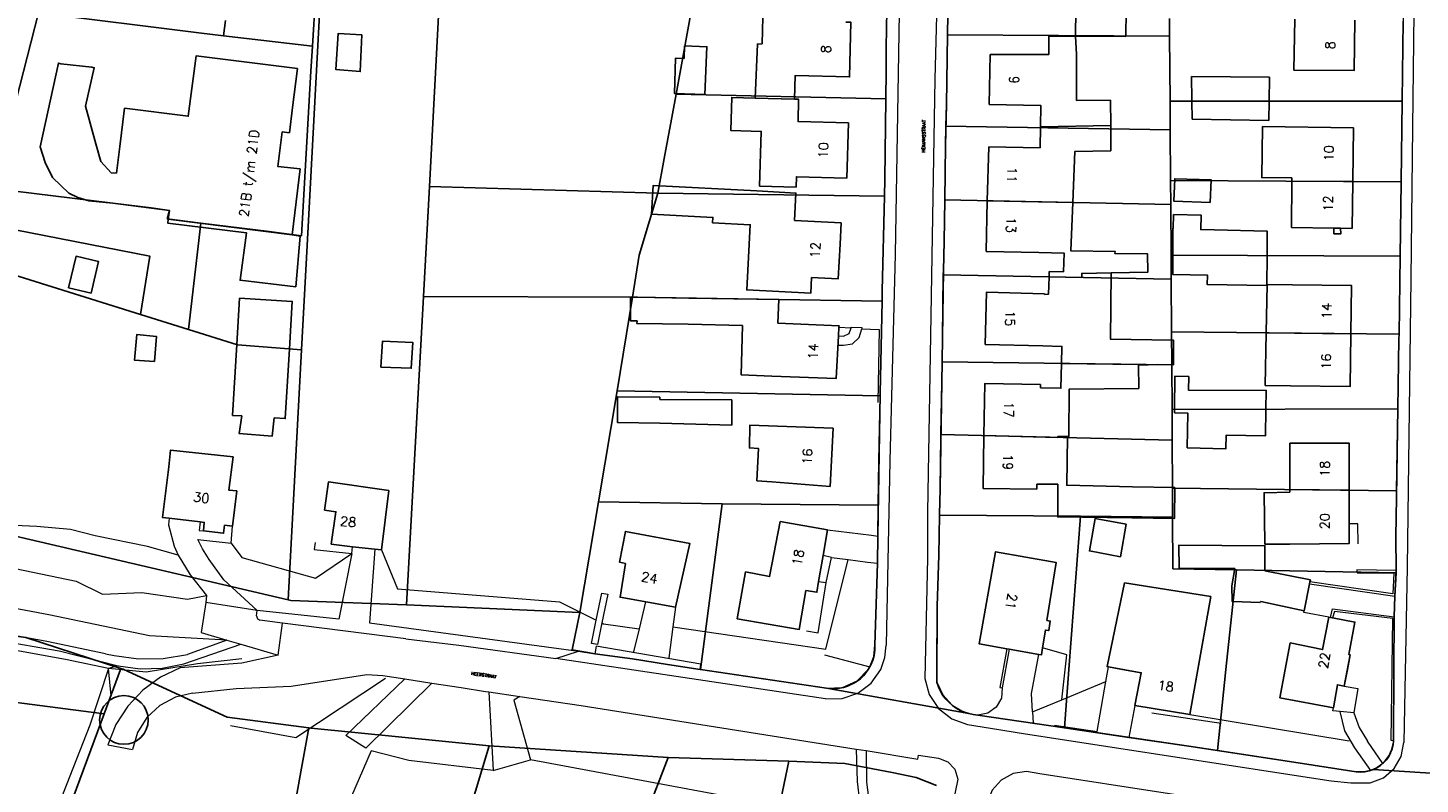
# Model space of a CAD drawing. Header units: metres. Extents: x 190798 to 192239, y 307689 to 310000.
# Tile 93 of 107: x 191787 to 191965, y 309485 to 309582. Entities that reach past the tile are written whole.
import ezdxf
from ezdxf.lldxf.tags import DXFTag

# ---------------------------------------------------------------- set-up
doc = ezdxf.new("R2010")
doc.units = ezdxf.units.M
for name, color, linetype in [('PH-BEST-BEBOUWING', 1, 'Continuous'), ('PH-BEST-HUISNUMMERS', 7, 'Continuous'), ('PH-BEST-KADASTRALE-GRENS', 150, 'KG-KADASTRAAL-SO')]:
    doc.layers.add(name, color=color, linetype=linetype)
doc.layers.add('PH-BEST-KANTVERHARDING', color=253, linetype='Continuous', lineweight=9)
doc.layers.add('PH-BEST-STAATNAAM', color=2, linetype='Continuous', lineweight=9)
doc.layers.add('PH-VIEWPORT', color=2, linetype='Continuous', plot=False)
doc.styles.add('ROMANS', font='romans.shx')
doc.styles.get("Standard").update_dxf_attribs({"font": 'arial.ttf'})
tags = doc.linetypes.add('KG-KADASTRAAL-SO', pattern='A,5.5,-2,["K",Standard,S=1.8,R=0,X=0,Y=-0.9],-2,5.5,-2,[5,NLCS.SHX,S=0.75,R=0,X=0,Y=0],-2', length=19).pattern_tags.tags
tags[6] = DXFTag(74, 10)

msp = doc.modelspace()

# ---------------------------------------------------------------- linework, layer by layer
at = {"layer": 'PH-BEST-BEBOUWING'}
for p, q in [((191920.92, 309584.01), (191920.86, 309580.69)), ((191927.32, 309583.95), (191927.28, 309580.63)), ((191880.94, 309579.69), (191881.02, 309583.09)), ((191948.69, 309576.35), (191948.8, 309582.83)), ((191920.86, 309580.69), (191920.98, 309578.34)), ((191927.28, 309580.63), (191920.86, 309580.69)), ((191916.93, 309578.33), (191917.45, 309578.33)), ((191935.63, 309575.55), (191935.7, 309572.56)), ((191945.59, 309575.47), (191935.63, 309575.55)), ((191945.59, 309575.47), (191945.55, 309572.41)), ((191885.05, 309572.66), (191880.06, 309572.78)), ((191821.09, 309571.59), (191820.69, 309568.36)), ((191925.35, 309569.29), (191925.34, 309572.5)), ((191935.7, 309572.56), (191935.7, 309572.4)), ((191935.7, 309572.4), (191935.75, 309570.12)), ((191945.55, 309572.41), (191945.52, 309569.92)), ((191891.94, 309569.62), (191891.73, 309562.58)), ((191916.41, 309569.14), (191925.35, 309569.29)), ((191925.35, 309568.86), (191925.35, 309569.29)), ((191935.75, 309570.12), (191945.52, 309569.92)), ((191956.19, 309562.15), (191956.29, 309568.98)), ((191798.65, 309563.21), (191799.07, 309566.61)), ((191909.61, 309559.71), (191909.8, 309566.58)), ((191948.41, 309562.2), (191948.39, 309556.28)), ((191948.41, 309562.61), (191948.41, 309562.2)), ((191948.41, 309562.2), (191956.19, 309562.15)), ((191803.06, 309558.79), (191798.18, 309559.4)), ((191805.39, 309558.48), (191803.06, 309558.79)), ((191909.61, 309559.71), (191920.51, 309559.49)), ((191805.39, 309558.48), (191805.25, 309557.38)), ((191821.04, 309555.36), (191805.25, 309557.38)), ((191948.39, 309556.28), (191953.77, 309556.21)), ((191953.77, 309556.21), (191954.65, 309556.2)), ((191917.5, 309550.01), (191921.66, 309549.93)), ((191916.93, 309547.87), (191916.92, 309547.78)), ((191865.05, 309547.44), (191871.6, 309547.31)), ((191945.16, 309542.87), (191945.05, 309536.17)), ((191945.16, 309542.87), (191955.94, 309542.76)), ((191931.37, 309538.83), (191928.9, 309538.77)), ((191928.9, 309538.77), (191928.94, 309535.8)), ((191916.41, 309536.31), (191916.39, 309535.89)), ((191945.05, 309536.17), (191948.26, 309536.13)), ((191867.87, 309534.4), (191877.08, 309534.36)), ((191877.08, 309534.36), (191877.08, 309531.14)), ((191867.91, 309531.36), (191877.08, 309531.14)), ((191909.2, 309529.79), (191918.59, 309529.56)), ((191948.17, 309528.82), (191948.18, 309522.93)), ((191882.16, 309523.9), (191880.27, 309524.04)), ((191889.58, 309523.29), (191882.16, 309523.9)), ((191915.95, 309523.62), (191915.93, 309522.95)), ((191915.95, 309523.62), (191918.61, 309523.59)), ((191833.35, 309522.81), (191832.4, 309515.22)), ((191948.18, 309522.93), (191948.18, 309522.58)), ((191948.18, 309522.93), (191955.74, 309522.84)), ((191955.74, 309522.84), (191955.73, 309518.56)), ((191883.24, 309518.83), (191889.26, 309517.8)), ((191944.98, 309515.95), (191948.18, 309515.97)), ((191945, 309512.58), (191944.99, 309514.73)), ((191940.8, 309510.66), (191941.16, 309512.84)), ((191927.09, 309511.02), (191938.12, 309509.3)), ((191950.02, 309507.46), (191950.69, 309510.92)), ((191950.69, 309510.92), (191950.74, 309511.17)), ((191938.12, 309509.3), (191935.43, 309494.25)), ((191912.42, 309502.58), (191916.2, 309501.9))]:
    msp.add_line(p, q, dxfattribs=at)
for points in [[(191891.61, 309582.47), (191892.25, 309582.45), (191892.07, 309575.49), (191885.13, 309575.66), (191885.05, 309572.66)], [(191956.46, 309582.7), (191956.38, 309576.3), (191948.69, 309576.35)], [(191829.91, 309580.84), (191829.72, 309576.17), (191826.61, 309576.42), (191826.88, 309581), (191829.91, 309580.84)], [(191917.45, 309578.33), (191917.48, 309580.69), (191920.86, 309580.69)], [(191799.07, 309566.61), (191799.67, 309571.48), (191807.8, 309570.47), (191808.79, 309578.15), (191821.71, 309576.55), (191821.09, 309571.59)], [(191871.05, 309579.43), (191873.88, 309579.32), (191873.61, 309573.25), (191869.76, 309573.36), (191869.87, 309577.86), (191870.98, 309577.84), (191871.05, 309579.43)], [(191880.06, 309572.78), (191880.32, 309579.66), (191880.94, 309579.69)], [(191909.88, 309571.96), (191909.99, 309578.32), (191916.93, 309578.33)], [(191920.98, 309578.34), (191920.99, 309572.49), (191925.34, 309572.5)], [(191788.93, 309566.59), (191791.24, 309577.24), (191791.54, 309577.16), (191795.51, 309576.73), (191795.82, 309576.65), (191794.7, 309571.77), (191796.03, 309566.97)], [(191891.73, 309562.58), (191885.29, 309562.77), (191885.25, 309561.44), (191880.61, 309561.57), (191880.81, 309568.53), (191876.94, 309568.64), (191877.06, 309572.87), (191880.06, 309572.78)], [(191891.94, 309569.62), (191885.5, 309569.8), (191885.58, 309572.64), (191885.05, 309572.66)], [(191916.41, 309569.14), (191916.46, 309571.83), (191909.88, 309571.96)], [(191909.8, 309566.58), (191916.35, 309566.45), (191916.41, 309569.14)], [(191956.29, 309568.98), (191944.7, 309569.15), (191944.6, 309562.66), (191948.41, 309562.61)], [(191821.04, 309555.36), (191822.04, 309563.76), (191819.2, 309564.09), (191819.77, 309568.48), (191820.69, 309568.36)], [(191920.51, 309559.49), (191920.77, 309565.96), (191925.36, 309566.07), (191925.35, 309568.86)], [(191788.93, 309566.59), (191789.56, 309564.56), (191790.48, 309562.65)], [(191796.03, 309566.97), (191796.66, 309564.69), (191797.98, 309563.26), (191798.65, 309563.21)], [(191790.48, 309562.65), (191792.58, 309560.66), (191793.7, 309560.1), (191795.11, 309559.7), (191798.18, 309559.4)], [(191938.03, 309559.47), (191933.41, 309559.64), (191933.5, 309562.52), (191938.17, 309562.37), (191938.03, 309559.47)], [(191954.65, 309556.2), (191956.1, 309556.18), (191956.19, 309562.15)], [(191879.23, 309553.34), (191879.41, 309556.66), (191874.61, 309556.91), (191874.65, 309557.58), (191866.84, 309557.99), (191867.03, 309561.64), (191880.24, 309560.95)], [(191885.05, 309557.19), (191885.23, 309560.69), (191880.24, 309560.95)], [(191916.2, 309553.11), (191909.48, 309553.25), (191909.61, 309559.71)], [(191920.51, 309559.49), (191920.26, 309553.33), (191925.93, 309553.23), (191925.89, 309552.98), (191930.02, 309552.96), (191930.07, 309550.59), (191925.41, 309550.52)], [(191805.25, 309557.38), (191805.18, 309556.87), (191815.22, 309555.6), (191814.4, 309549.59), (191821.49, 309548.75), (191822.06, 309555.2), (191821.04, 309555.36)], [(191887.23, 309549.94), (191890.6, 309549.76), (191890.85, 309554.16), (191890.99, 309556.88), (191885.05, 309557.19)], [(191933.27, 309552.78), (191933.26, 309556.19), (191933.32, 309556.18), (191933.36, 309557.95), (191936.88, 309557.86), (191936.82, 309556.04), (191945.3, 309555.83), (191945.27, 309552.72)], [(191953.77, 309556.21), (191953.79, 309555.51), (191954.69, 309555.5), (191954.65, 309556.2)], [(191887.23, 309549.94), (191887.12, 309547.92), (191878.97, 309548.35), (191879.23, 309553.34)], [(191795.42, 309547.93), (191796.37, 309551.95), (191793.49, 309552.63), (191792.54, 309548.62), (191795.42, 309547.93)], [(191916.2, 309553.11), (191919.4, 309553.05), (191919.35, 309550.64)], [(191945.27, 309552.72), (191945.25, 309548.93), (191937.65, 309549.02), (191937.69, 309550.22), (191933.27, 309550.3), (191933.27, 309552.78)], [(191917.5, 309550.01), (191917.42, 309547.79), (191916.92, 309547.78)], [(191919.35, 309550.64), (191917.52, 309550.68), (191917.5, 309550.01)], [(191925.41, 309550.52), (191921.65, 309550.46), (191921.66, 309549.93)], [(191925.41, 309550.52), (191925.31, 309542.08), (191930.58, 309541.97)], [(191916.69, 309541.23), (191909.35, 309541.41), (191909.51, 309548.05), (191916.93, 309547.87)], [(191948.51, 309549.01), (191945.27, 309549.04), (191945.16, 309542.87)], [(191948.51, 309549.01), (191956.02, 309548.93), (191955.94, 309542.76)], [(191813.99, 309541.4), (191814.34, 309547.28), (191821.05, 309546.88), (191820.69, 309540.84)], [(191865.05, 309547.44), (191864.17, 309547.43), (191864.14, 309544.41), (191864.98, 309544.41)], [(191871.6, 309547.31), (191883.06, 309547.13), (191882.93, 309544.11)], [(191871.48, 309543.97), (191864.97, 309544.05), (191864.98, 309544.41)], [(191803.47, 309539.23), (191803.74, 309542.43), (191801.23, 309542.66), (191800.94, 309539.42), (191803.47, 309539.23)], [(191882.16, 309537.36), (191878.26, 309537.51), (191878.42, 309543.8), (191871.48, 309543.97)], [(191890.72, 309543.6), (191890.73, 309543.78), (191882.93, 309544.11)], [(191955.94, 309542.76), (191955.86, 309536.03), (191948.26, 309536.13)], [(191814.61, 309532.29), (191813.45, 309532.36), (191813.99, 309541.4)], [(191820.69, 309540.84), (191820.16, 309531.95), (191818.72, 309532.04)], [(191832.34, 309538.52), (191836.21, 309538.36), (191836.42, 309541.64), (191832.53, 309541.81), (191832.34, 309538.52)], [(191882.16, 309537.36), (191890.35, 309537.05), (191890.66, 309542.49)], [(191916.69, 309541.23), (191919.13, 309541.16), (191919.08, 309538.99)], [(191930.58, 309541.97), (191933.35, 309541.95), (191933.35, 309538.79), (191931.37, 309538.83)], [(191919.08, 309538.99), (191919, 309535.83), (191916.39, 309535.89)], [(191919.08, 309538.99), (191928.9, 309538.84), (191928.9, 309538.77)], [(191933.48, 309533.14), (191933.5, 309537.35), (191935.3, 309537.3), (191935.26, 309535.59), (191945.16, 309535.55), (191945.13, 309533.14)], [(191909.2, 309529.79), (191909.3, 309536.41), (191916.41, 309536.31)], [(191919.83, 309529.69), (191920.03, 309529.69), (191920.06, 309535.72), (191928.94, 309535.8)], [(191867.87, 309534.4), (191867.87, 309534.7), (191862.48, 309534.73), (191862.5, 309531.45), (191867.91, 309531.36)], [(191814.61, 309532.29), (191814.29, 309530.05), (191818.48, 309529.71), (191818.72, 309532.04)], [(191945.13, 309533.14), (191945.08, 309529.77), (191940.08, 309529.85), (191940.02, 309528.12), (191935.1, 309528.24), (191935.16, 309532.66), (191933.48, 309532.7), (191933.48, 309533.14)], [(191890, 309530.74), (191879.38, 309531.14), (191879.3, 309528.22), (191880.45, 309528.16), (191880.27, 309524.04)], [(191915.93, 309522.95), (191909.1, 309523.05), (191909.2, 309529.79)], [(191918.59, 309529.56), (191918.59, 309529.67), (191919.83, 309529.69)], [(191919.83, 309529.69), (191919.74, 309523.47), (191928.12, 309523.26)], [(191948.17, 309528.82), (191955.75, 309528.82), (191955.74, 309522.84)], [(191805.33, 309525.81), (191805.53, 309527.92), (191813.52, 309527.09)], [(191813.52, 309527.09), (191812.95, 309522.86), (191813.97, 309522.74), (191813.43, 309518.25)], [(191805.37, 309519.26), (191804.51, 309519.37), (191805.33, 309525.81)], [(191826, 309515.95), (191826.6, 309520.09), (191825.17, 309520.3), (191825.68, 309523.91), (191833.35, 309522.81)], [(191928.06, 309519.3), (191918.59, 309519.43), (191918.61, 309523.59)], [(191928.06, 309519.3), (191933.47, 309519.22), (191933.52, 309523.17), (191928.12, 309523.26)], [(191948.18, 309522.58), (191944.89, 309522.52), (191944.98, 309515.95)], [(191878.8, 309512.44), (191881.87, 309511.84), (191883.24, 309518.83)], [(191927.32, 309518.51), (191926.58, 309514.35), (191922.64, 309515.11), (191923.38, 309519.24), (191927.32, 309518.51)], [(191955.73, 309518.56), (191955.73, 309516.03), (191948.18, 309515.97)], [(191863.52, 309513.51), (191862.76, 309513.65), (191863.5, 309517.59), (191871.7, 309516.06), (191869.9, 309507.93)], [(191916.67, 309502.77), (191917.03, 309505.02), (191917.45, 309504.95), (191917.65, 309506.17), (191917.22, 309506.24), (191918.4, 309513.62), (191910.67, 309515), (191908.58, 309503.27), (191912.1, 309502.64)], [(191941.16, 309512.84), (191934.08, 309512.91), (191934.05, 309515.84), (191944.99, 309515.75), (191944.99, 309514.73)], [(191888.13, 309511.22), (191887.9, 309509.84), (191886.5, 309510.04), (191885.65, 309505.09), (191877.76, 309506.43), (191878.8, 309512.44)], [(191950.74, 309511.17), (191950.79, 309511.43), (191945, 309512.58)], [(191925.05, 309500.33), (191924.89, 309500.36), (191927.09, 309511.02)], [(191940.8, 309510.66), (191940.84, 309508.64), (191940.96, 309508.64), (191944.37, 309508.51), (191944.46, 309508.64), (191950.02, 309507.46)], [(191948.23, 309503.41), (191952.34, 309502.54), (191953.13, 309506.66)], [(191953.62, 309506.56), (191956.48, 309506.03), (191955.69, 309501.92), (191955.85, 309501.87), (191955.12, 309497.89)], [(191916.2, 309501.9), (191916.52, 309501.85), (191916.67, 309502.77)], [(191953.74, 309495.13), (191946.92, 309496.39), (191948.23, 309503.41)], [(191928.43, 309495.4), (191929.24, 309499.57), (191925.05, 309500.33)], [(191955.12, 309497.89), (191954.23, 309498.06), (191953.74, 309495.13)]]:
    msp.add_lwpolyline(points, dxfattribs=at)
at = {"layer": 'PH-BEST-KADASTRALE-GRENS'}
for p, q in [((191838.52, 309561.51), (191839.93, 309588.16)), ((191869.95, 309573.29), (191872.51, 309587.19)), ((191823.64, 309579.38), (191824.02, 309585.82)), ((191788.69, 309583.63), (191782.91, 309561.25)), ((191812.56, 309582.66), (191812.29, 309580.71)), ((191880.94, 309579.69), (191881.02, 309583.09)), ((191932.82, 309582.94), (191932.84, 309580.66)), ((191948.69, 309576.35), (191948.8, 309582.83)), ((191812.29, 309580.71), (191823.64, 309579.38)), ((191904.55, 309580.86), (191932.84, 309580.66)), ((191920.86, 309580.69), (191920.98, 309578.34)), ((191932.84, 309580.66), (191932.91, 309572.4)), ((191916.93, 309578.33), (191917.45, 309578.33)), ((191896.72, 309576.23), (191896.68, 309572.68)), ((191869.95, 309573.29), (191896.68, 309572.68)), ((191821.09, 309571.59), (191820.69, 309568.36)), ((191925.35, 309569.29), (191925.34, 309572.5)), ((191962.49, 309572.41), (191932.91, 309572.4)), ((191932.91, 309572.4), (191932.93, 309568.74)), ((191962.49, 309572.41), (191962.35, 309562.11)), ((191891.94, 309569.62), (191891.73, 309562.58)), ((191904.35, 309569.21), (191932.93, 309568.74)), ((191925.35, 309568.86), (191925.35, 309569.29)), ((191932.93, 309568.74), (191932.98, 309562.29)), ((191956.19, 309562.15), (191956.29, 309568.98)), ((191798.65, 309563.21), (191799.07, 309566.61)), ((191909.61, 309559.71), (191909.8, 309566.58)), ((191932.98, 309562.29), (191933, 309559.24)), ((191932.98, 309562.29), (191962.35, 309562.11)), ((191948.41, 309562.2), (191948.39, 309556.28)), ((191948.41, 309562.61), (191948.41, 309562.2)), ((191962.35, 309562.11), (191962.22, 309552.64)), ((191837.76, 309547.49), (191838.52, 309561.51)), ((191838.52, 309561.51), (191867.64, 309560.69)), ((191867.64, 309560.69), (191896.52, 309560.29)), ((191803.06, 309558.79), (191798.18, 309559.4)), ((191805.39, 309558.48), (191803.06, 309558.79)), ((191904.19, 309559.82), (191933, 309559.24)), ((191933, 309559.24), (191933.05, 309552.78)), ((191805.39, 309558.48), (191805.25, 309557.38)), ((191807.84, 309543.32), (191809.39, 309556.87)), ((191948.39, 309556.28), (191953.77, 309556.21)), ((191953.77, 309556.21), (191954.65, 309556.2)), ((191770.72, 309554.9), (191801.71, 309545.23)), ((191933.05, 309552.78), (191933.07, 309549.71)), ((191933.05, 309552.78), (191962.22, 309552.64)), ((191962.22, 309552.64), (191962.09, 309542.7)), ((191904.01, 309550.27), (191933.07, 309549.71)), ((191933.07, 309549.71), (191933.11, 309542.99)), ((191916.93, 309547.87), (191916.92, 309547.78)), ((191835.61, 309508.24), (191837.76, 309547.49)), ((191837.76, 309547.49), (191864.39, 309547.42)), ((191862.44, 309535.51), (191864.39, 309547.42)), ((191865.05, 309547.44), (191871.6, 309547.31)), ((191801.71, 309545.23), (191807.84, 309543.32)), ((191890.66, 309542.49), (191890.72, 309543.6)), ((191933.11, 309542.99), (191933.13, 309538.79)), ((191933.11, 309542.99), (191962.09, 309542.7)), ((191945.16, 309542.87), (191945.05, 309536.17)), ((191820.54, 309508.85), (191822.21, 309540.72)), ((191903.86, 309539.2), (191933.13, 309538.79)), ((191931.37, 309538.83), (191928.9, 309538.77)), ((191928.9, 309538.77), (191928.94, 309535.8)), ((191933.13, 309538.79), (191933.17, 309533.11)), ((191860.08, 309521.34), (191862.44, 309535.51)), ((191862.44, 309535.51), (191895.95, 309534.86)), ((191916.41, 309536.31), (191916.39, 309535.89)), ((191945.05, 309536.17), (191948.26, 309536.13)), ((191895.95, 309534.86), (191895.81, 309526.57)), ((191933.17, 309533.11), (191961.94, 309533.19)), ((191933.17, 309533.11), (191933.19, 309529.2)), ((191961.94, 309533.19), (191961.78, 309522.77)), ((191890, 309530.74), (191889.58, 309523.29)), ((191903.72, 309529.92), (191933.19, 309529.2)), ((191903.72, 309529.62), (191903.72, 309529.92)), ((191933.19, 309529.2), (191933.22, 309523.11)), ((191948.17, 309528.82), (191948.18, 309522.93)), ((191895.81, 309526.57), (191895.72, 309520.91)), ((191882.16, 309523.9), (191880.27, 309524.04)), ((191889.58, 309523.29), (191882.16, 309523.9)), ((191915.95, 309523.62), (191915.93, 309522.95)), ((191915.95, 309523.62), (191918.61, 309523.59)), ((191933.22, 309523.11), (191933.23, 309519.38)), ((191933.22, 309523.11), (191961.78, 309522.77)), ((191833.35, 309522.81), (191832.4, 309515.22)), ((191857.7, 309507.27), (191860.08, 309521.34)), ((191860.08, 309521.34), (191875.84, 309521.1)), ((191948.18, 309522.93), (191948.18, 309522.58)), ((191955.74, 309522.84), (191955.73, 309518.56)), ((191873.06, 309500), (191875.84, 309521.1)), ((191875.84, 309521.1), (191895.72, 309520.91)), ((191903.52, 309519.64), (191921.49, 309519.51)), ((191920.03, 309500), (191921.49, 309519.51)), ((191921.49, 309519.51), (191933.23, 309519.38)), ((191809.29, 309518.79), (191805.37, 309519.26)), ((191883.24, 309518.83), (191889.26, 309517.8)), ((191889.26, 309517.8), (191888.69, 309514.5)), ((191828.73, 309515.64), (191826, 309515.95)), ((191944.98, 309515.95), (191948.18, 309515.97)), ((191831.56, 309515.32), (191828.73, 309515.64)), ((191832.4, 309515.22), (191831.56, 309515.32)), ((191888.69, 309514.5), (191888.13, 309511.22)), ((191940.04, 309500), (191941.39, 309512.7)), ((191941.39, 309512.7), (191961.71, 309512.3)), ((191927.09, 309511.02), (191938.12, 309509.3)), ((191938.12, 309509.3), (191936.46, 309500)), ((191835.61, 309508.24), (191857.7, 309507.27)), ((191856.7, 309502.48), (191857.7, 309507.27)), ((191953.13, 309506.66), (191953.36, 309506.61)), ((191953.36, 309506.61), (191953.62, 309506.56)), ((191912.1, 309502.64), (191912.42, 309502.58)), ((191912.42, 309502.58), (191916.2, 309501.9)), ((191947.6, 309500), (191948.23, 309503.41)), ((191797.06, 309494.36), (191799.15, 309500)), ((191799.15, 309500), (191799.2, 309500.14)), ((191873.06, 309500), (191889.13, 309497.6)), ((191903.18, 309498.36), (191903.19, 309500)), ((191919.48, 309492.56), (191920.03, 309500)), ((191926.87, 309500), (191925.05, 309500.33)), ((191936.46, 309500), (191935.43, 309494.25)), ((191938.94, 309489.68), (191940.04, 309500)), ((191955.51, 309500), (191955.12, 309497.89)), ((191961.45, 309500), (191961.39, 309490.92)), ((191889.13, 309497.6), (191889.14, 309497.6)), ((191889.14, 309497.6), (191907.25, 309494.38)), ((191891.82, 309497.88), (191892.14, 309498.02)), ((191935.43, 309494.25), (191928.43, 309495.4)), ((191770.23, 309422.03), (191797.06, 309494.36)), ((191908.41, 309494.19), (191919.48, 309492.56)), ((191816.99, 309393.61), (191846.12, 309490.28)), ((191846.12, 309490.28), (191868.94, 309488.79)), ((191858.59, 309461.75), (191868.94, 309488.79)), ((191868.94, 309488.79), (191884.34, 309488.3)), ((191878.19, 309458.86), (191884.34, 309488.3)), ((191958.81, 309487.25), (191970.44, 309486.49))]:
    msp.add_line(p, q, dxfattribs=at)
at = {"layer": 'PH-BEST-KADASTRALE-GRENS', "ltscale": 0.2, "flags": 128}
for points in [[(191904.76, 309590.01), (191904.56, 309581.27), (191904.55, 309580.86)], [(191822.21, 309540.72), (191822.94, 309553.99), (191824.64, 309585.91)], [(191896.87, 309586.41), (191896.75, 309579.22), (191896.72, 309576.23)], [(191788.69, 309583.63), (191809.16, 309581.08), (191812.29, 309580.71)], [(191891.61, 309582.47), (191892.25, 309582.45), (191892.07, 309575.49), (191885.13, 309575.66), (191885.05, 309572.66)], [(191956.46, 309582.7), (191956.38, 309576.3), (191948.69, 309576.35)], [(191962.61, 309582.6), (191962.54, 309575.96), (191962.49, 309572.41)], [(191904.55, 309580.86), (191904.43, 309571.95), (191904.35, 309569.21)], [(191917.45, 309578.33), (191917.48, 309580.69), (191920.86, 309580.69)], [(191799.07, 309566.61), (191799.67, 309571.48), (191807.8, 309570.47), (191808.79, 309578.15), (191821.71, 309576.55), (191821.09, 309571.59)], [(191823.64, 309579.38), (191823.4, 309576.22), (191822.23, 309555.25)], [(191880.06, 309572.78), (191880.32, 309579.66), (191880.94, 309579.69)], [(191909.88, 309571.96), (191909.99, 309578.32), (191916.93, 309578.33)], [(191920.98, 309578.34), (191920.99, 309572.49), (191925.34, 309572.5)], [(191788.93, 309566.59), (191791.24, 309577.24), (191791.54, 309577.16), (191795.51, 309576.73), (191795.82, 309576.65), (191794.7, 309571.77), (191796.03, 309566.97)], [(191867.64, 309560.69), (191868.44, 309565.07), (191869.95, 309573.29)], [(191891.73, 309562.58), (191885.29, 309562.77), (191885.25, 309561.44), (191880.61, 309561.57), (191880.81, 309568.53), (191876.94, 309568.64), (191877.06, 309572.87), (191880.06, 309572.78)], [(191896.68, 309572.68), (191896.58, 309562.47), (191896.52, 309560.29)], [(191891.94, 309569.62), (191885.5, 309569.8), (191885.58, 309572.64), (191885.05, 309572.66)], [(191916.41, 309569.14), (191916.46, 309571.83), (191909.88, 309571.96)], [(191904.35, 309569.21), (191904.29, 309566.74), (191904.19, 309559.82)], [(191909.8, 309566.58), (191916.35, 309566.45), (191916.41, 309569.14)], [(191956.29, 309568.98), (191944.7, 309569.15), (191944.6, 309562.66), (191948.41, 309562.61)], [(191821.04, 309555.36), (191822.04, 309563.76), (191819.2, 309564.09), (191819.77, 309568.48), (191820.69, 309568.36)], [(191920.51, 309559.49), (191920.77, 309565.96), (191925.36, 309566.07), (191925.35, 309568.86)], [(191788.93, 309566.59), (191789.56, 309564.56), (191790.48, 309562.65)], [(191796.03, 309566.97), (191796.66, 309564.69), (191797.98, 309563.26), (191798.65, 309563.21)], [(191790.48, 309562.65), (191792.58, 309560.66), (191793.7, 309560.1), (191795.11, 309559.7), (191798.18, 309559.4)], [(191954.65, 309556.2), (191956.1, 309556.18), (191956.19, 309562.15)], [(191782.91, 309561.25), (191798.18, 309559.4), (191805.39, 309558.48), (191805.11, 309557.4), (191809.39, 309556.87)], [(191864.39, 309547.42), (191865.26, 309552.77), (191867.64, 309560.69)], [(191879.23, 309553.34), (191879.41, 309556.66), (191874.61, 309556.91), (191874.65, 309557.58), (191866.84, 309557.99), (191867.03, 309561.64), (191880.24, 309560.95)], [(191885.05, 309557.19), (191885.23, 309560.69), (191880.24, 309560.95)], [(191896.52, 309560.29), (191896.24, 309548.25), (191896.21, 309546.92)], [(191904.19, 309559.82), (191904.12, 309554.53), (191904.02, 309550.84), (191904.01, 309550.27)], [(191916.2, 309553.11), (191909.48, 309553.25), (191909.61, 309559.71)], [(191920.51, 309559.49), (191920.26, 309553.33), (191925.93, 309553.23), (191925.89, 309552.98), (191930.02, 309552.96), (191930.07, 309550.59), (191925.41, 309550.52)], [(191801.71, 309545.23), (191802.89, 309552.65), (191781.79, 309556.77)], [(191809.39, 309556.87), (191818.12, 309555.77), (191822.23, 309555.25)], [(191887.23, 309549.94), (191890.6, 309549.76), (191890.85, 309554.16), (191890.99, 309556.88), (191885.05, 309557.19)], [(191887.23, 309549.94), (191887.12, 309547.92), (191878.97, 309548.35), (191879.23, 309553.34)], [(191916.2, 309553.11), (191919.4, 309553.05), (191919.35, 309550.64)], [(191904.01, 309550.27), (191903.92, 309542.29), (191903.86, 309539.2)], [(191917.5, 309550.01), (191917.42, 309547.79), (191916.92, 309547.78)], [(191919.35, 309550.64), (191917.52, 309550.68), (191917.5, 309550.01)], [(191925.41, 309550.52), (191925.31, 309542.08), (191930.58, 309541.97)], [(191916.69, 309541.23), (191909.35, 309541.41), (191909.51, 309548.05), (191916.93, 309547.87)], [(191948.51, 309549.01), (191945.27, 309549.04), (191945.16, 309542.87)], [(191948.51, 309549.01), (191956.02, 309548.93), (191955.94, 309542.76)], [(191865.05, 309547.44), (191864.17, 309547.43), (191864.14, 309544.41), (191864.98, 309544.41)], [(191864.39, 309547.42), (191864.71, 309547.42), (191896.21, 309546.92)], [(191871.6, 309547.31), (191883.06, 309547.13), (191882.93, 309544.11)], [(191896.21, 309546.92), (191895.96, 309535.22), (191895.95, 309534.86)], [(191871.48, 309543.97), (191864.97, 309544.05), (191864.98, 309544.41)], [(191807.84, 309543.32), (191814.07, 309541.37), (191822.21, 309540.72)], [(191882.16, 309537.36), (191878.26, 309537.51), (191878.42, 309543.8), (191871.48, 309543.97)], [(191890.72, 309543.6), (191890.73, 309543.78), (191882.93, 309544.11)], [(191955.94, 309542.76), (191955.86, 309536.03), (191948.26, 309536.13)], [(191962.09, 309542.7), (191962.08, 309542.12), (191961.94, 309533.19)], [(191882.16, 309537.36), (191890.35, 309537.05), (191890.66, 309542.49)], [(191916.69, 309541.23), (191919.13, 309541.16), (191919.08, 309538.99)], [(191930.58, 309541.97), (191933.35, 309541.95), (191933.35, 309538.79), (191931.37, 309538.83)], [(191903.86, 309539.2), (191903.82, 309536.58), (191903.72, 309529.92)], [(191919.08, 309538.99), (191919, 309535.83), (191916.39, 309535.89)], [(191909.2, 309529.79), (191909.3, 309536.41), (191916.41, 309536.31)], [(191919.83, 309529.69), (191920.03, 309529.69), (191920.06, 309535.72), (191928.94, 309535.8)], [(191890, 309530.74), (191879.38, 309531.14), (191879.3, 309528.22), (191880.45, 309528.16), (191880.27, 309524.04)], [(191903.72, 309529.62), (191903.63, 309523.03), (191903.52, 309519.76), (191903.52, 309519.64)], [(191915.93, 309522.95), (191909.1, 309523.05), (191909.2, 309529.79)], [(191919.83, 309529.69), (191919.74, 309523.47), (191928.12, 309523.26)], [(191948.17, 309528.82), (191955.75, 309528.82), (191955.74, 309522.84)], [(191805.33, 309525.81), (191805.53, 309527.92), (191813.52, 309527.09)], [(191813.52, 309527.09), (191812.95, 309522.86), (191813.97, 309522.74), (191813.43, 309518.25)], [(191805.37, 309519.26), (191804.51, 309519.37), (191805.33, 309525.81)], [(191826, 309515.95), (191826.6, 309520.09), (191825.17, 309520.3), (191825.68, 309523.91), (191833.35, 309522.81)], [(191928.06, 309519.3), (191918.59, 309519.43), (191918.61, 309523.59)], [(191928.06, 309519.3), (191933.47, 309519.22), (191933.52, 309523.17), (191928.12, 309523.26)], [(191948.18, 309522.58), (191944.89, 309522.52), (191944.98, 309515.95)], [(191961.78, 309522.77), (191961.77, 309521.9), (191961.68, 309516.91), (191961.73, 309512.7), (191961.71, 309512.3)], [(191761.84, 309520.42), (191783.01, 309517.63), (191820.54, 309508.85)], [(191895.72, 309520.91), (191895.65, 309516.98), (191895.64, 309513.52), (191895.31, 309503.09)], [(191903.52, 309519.64), (191903.44, 309514.54), (191903.24, 309508.08), (191903.19, 309500)], [(191809.72, 309517.66), (191809.83, 309518.73), (191809.29, 309518.79)], [(191813.43, 309518.25), (191812.42, 309518.37), (191812.3, 309517.35), (191809.72, 309517.66)], [(191878.8, 309512.44), (191881.87, 309511.84), (191883.24, 309518.83)], [(191933.23, 309519.38), (191933.27, 309512.83), (191941.39, 309512.7)], [(191955.73, 309518.56), (191955.73, 309516.03), (191948.18, 309515.97)], [(191863.52, 309513.51), (191862.76, 309513.65), (191863.5, 309517.59), (191871.7, 309516.06), (191869.9, 309507.93)], [(191916.67, 309502.77), (191917.03, 309505.02), (191917.45, 309504.95), (191917.65, 309506.17), (191917.22, 309506.24), (191918.4, 309513.62), (191910.67, 309515), (191908.58, 309503.27), (191912.1, 309502.64)], [(191869.9, 309507.93), (191862.83, 309509.2), (191863.52, 309513.51)], [(191888.13, 309511.22), (191887.9, 309509.84), (191886.5, 309510.04), (191885.65, 309505.09), (191877.76, 309506.43), (191878.8, 309512.44)], [(191925.05, 309500.33), (191924.89, 309500.36), (191927.09, 309511.02)], [(191961.71, 309512.3), (191961.56, 309509.33), (191961.49, 309506.69), (191961.45, 309500)], [(191820.54, 309508.85), (191820.88, 309508.77), (191835.61, 309508.24)], [(191948.23, 309503.41), (191952.34, 309502.54), (191953.13, 309506.66)], [(191953.62, 309506.56), (191956.48, 309506.03), (191955.69, 309501.92), (191955.85, 309501.87), (191955.51, 309500)], [(191780.13, 309505.02), (191787.11, 309504.08), (191799.2, 309500.14)], [(191856.7, 309502.48), (191858.72, 309502.15), (191859.59, 309502), (191864.4, 309501.34), (191868.86, 309500.62), (191873.02, 309500.01), (191873.06, 309500)], [(191894.45, 309500), (191894.77, 309500.57), (191895.02, 309501.17), (191895.19, 309501.79), (191895.29, 309502.44), (191895.31, 309503.09)], [(191916.2, 309501.9), (191916.52, 309501.85), (191916.67, 309502.77)], [(191799.2, 309500.14), (191799.53, 309500.03), (191799.6, 309500)], [(191799.6, 309500), (191812.75, 309493.93), (191823.15, 309492.58)], [(191892.14, 309498.02), (191892.61, 309498.24), (191893.05, 309498.5), (191893.46, 309498.82), (191893.83, 309499.17), (191894.16, 309499.57), (191894.45, 309500)], [(191928.43, 309495.4), (191929.24, 309499.57), (191926.87, 309500)], [(191953.74, 309495.13), (191946.92, 309496.39), (191947.6, 309500)], [(191903.18, 309498.36), (191903.39, 309497.78), (191903.65, 309497.22), (191903.97, 309496.7), (191904.34, 309496.22), (191904.77, 309495.77)], [(191797.06, 309494.36), (191795.4, 309494.57), (191777.06, 309496.95)], [(191889.14, 309497.6), (191889.68, 309497.55), (191890.23, 309497.55), (191890.77, 309497.61), (191891.3, 309497.72), (191891.82, 309497.88)], [(191955.12, 309497.89), (191954.23, 309498.06), (191953.74, 309495.13)], [(191904.77, 309495.77), (191905.2, 309495.4), (191905.67, 309495.07), (191906.18, 309494.79), (191906.7, 309494.55), (191907.25, 309494.38)], [(191907.25, 309494.38), (191907.83, 309494.25), (191908.41, 309494.19)], [(191805.52, 309411.82), (191813.24, 309437.84), (191823.15, 309492.58)], [(191823.15, 309492.58), (191823.47, 309492.54), (191846.12, 309490.28)], [(191919.48, 309492.56), (191935.29, 309490.23), (191938.94, 309489.68)], [(191938.94, 309489.68), (191948.69, 309488.2), (191956.65, 309486.97)], [(191961.39, 309490.92), (191961.33, 309490.4), (191961.21, 309489.89), (191961.02, 309489.4), (191960.78, 309488.93), (191960.48, 309488.5), (191960.12, 309488.11), (191959.72, 309487.77), (191959.28, 309487.48), (191958.81, 309487.25)], [(191884.34, 309488.3), (191891.47, 309488.01), (191897.49, 309486.88), (191900.57, 309486.25), (191903.16, 309485.23)], [(191958.81, 309487.25), (191958.29, 309487.07), (191957.75, 309486.97), (191957.2, 309486.93), (191956.65, 309486.97)]]:
    msp.add_lwpolyline(points, dxfattribs=at)
at = {"layer": 'PH-BEST-KANTVERHARDING', "color": 8}
for p, q in [((191890.66, 309542.49), (191890.72, 309543.6)), ((191890.72, 309543.6), (191892.27, 309543.5)), ((191890.6, 309541.31), (191891.29, 309541.29)), ((191890.66, 309542.49), (191891.31, 309542.46)), ((191890, 309530.74), (191889.58, 309523.29)), ((191788.5, 309518.19), (191783.78, 309518.44)), ((191792.78, 309517.83), (191788.5, 309518.19)), ((191795.94, 309517.02), (191792.78, 309517.83)), ((191809.29, 309518.79), (191805.37, 309519.26)), ((191813.25, 309516.1), (191813.43, 309518.25)), ((191889.26, 309517.8), (191888.69, 309514.5)), ((191802.6, 309515.66), (191795.94, 309517.02)), ((191828.73, 309515.64), (191826, 309515.95)), ((191895.65, 309516.98), (191895.64, 309513.52)), ((191806.49, 309514.56), (191802.6, 309515.66)), ((191828.66, 309514.78), (191827, 309506.39)), ((191828.66, 309514.78), (191828.73, 309515.64)), ((191831.56, 309515.32), (191828.73, 309515.64)), ((191831.56, 309515.32), (191830.91, 309505.92)), ((191832.4, 309515.22), (191831.56, 309515.32)), ((191888.69, 309514.5), (191888.13, 309511.22)), ((191889.75, 309514.28), (191888.69, 309514.5)), ((191889.09, 309511.07), (191889.75, 309514.28)), ((191889.75, 309514.28), (191891.91, 309514)), ((191781.86, 309513.67), (191793.5, 309511.25)), ((191895.64, 309513.52), (191895.31, 309503.09)), ((191961.56, 309509.33), (191961.72, 309512.61)), ((191790.04, 309506.95), (191767.13, 309511.27)), ((191793.5, 309511.25), (191796.87, 309509.59)), ((191888.13, 309511.22), (191889.09, 309511.07)), ((191950.69, 309510.92), (191961.56, 309509.33)), ((191796.87, 309509.59), (191801.86, 309509.8)), ((191801.86, 309509.8), (191807.71, 309508.95)), ((191807.71, 309508.95), (191810.13, 309509.4)), ((191861.25, 309509.57), (191860.51, 309505.92)), ((191961.56, 309509.33), (191961.49, 309506.69)), ((191810.05, 309508.54), (191809.43, 309504.71)), ((191816.57, 309507.49), (191810.05, 309508.54)), ((191816.51, 309506.82), (191816.57, 309507.49)), ((191827, 309506.39), (191816.57, 309507.49)), ((191866.08, 309508.62), (191865.25, 309505.19)), ((191869.9, 309507.93), (191869.56, 309505.41)), ((191789.75, 309503.58), (191775.21, 309506.2)), ((191802.85, 309504.3), (191790.04, 309506.95)), ((191819.8, 309505.91), (191816.92, 309506.27)), ((191819.27, 309501.8), (191819.8, 309505.91)), ((191835.5, 309503.89), (191819.8, 309505.91)), ((191830.91, 309505.92), (191857.54, 309502.34)), ((191869.56, 309505.41), (191869.03, 309501.48)), ((191953.13, 309506.66), (191953.36, 309506.61)), ((191953.36, 309506.61), (191953.62, 309506.56)), ((191961.39, 309490.92), (191961.49, 309506.69)), ((191782.97, 309503.83), (191791.33, 309502.37)), ((191797.26, 309501.99), (191789.75, 309503.58)), ((191812.73, 309503.74), (191802.85, 309504.3)), ((191812.73, 309503.74), (191807.7, 309501.9)), ((191865.25, 309505.19), (191864.53, 309502.23)), ((191792.14, 309501.26), (191780.28, 309503.4)), ((191791.33, 309502.37), (191798.87, 309500.45)), ((191797.26, 309501.99), (191798.33, 309501.77)), ((191807.25, 309500.7), (191814.49, 309503.22)), ((191819.27, 309501.8), (191814.6, 309500.8)), ((191854.63, 309501.41), (191857.54, 309502.34)), ((191857.54, 309502.34), (191859.59, 309502)), ((191888.88, 309501.86), (191894.65, 309500.33)), ((191912.42, 309502.58), (191911.51, 309497.64)), ((191912.1, 309502.64), (191912.42, 309502.58)), ((191797.61, 309500.13), (191792.14, 309501.26)), ((191798.87, 309500.45), (191797.61, 309500.13)), ((191802.41, 309499.65), (191797.61, 309500.13)), ((191797.98, 309496.66), (191797.61, 309500.13)), ((191808.95, 309500.71), (191802.41, 309499.65)), ((191814.6, 309500.8), (191806.77, 309500.2)), ((191814.63, 309501.37), (191808.95, 309500.71)), ((191888.99, 309496.27), (191854.63, 309501.41)), ((191889.13, 309497.6), (191873.02, 309500.01)), ((191924.73, 309498.48), (191925.05, 309500.33)), ((191820.91, 309497.89), (191830.56, 309499.35)), ((191827.89, 309491.6), (191835.39, 309498.79)), ((191838.82, 309498.27), (191830.41, 309489.99)), ((191830.56, 309499.35), (191832.6, 309499.21)), ((191832.6, 309499.21), (191835.39, 309498.79)), ((191835.39, 309498.79), (191838.82, 309498.27)), ((191838.82, 309498.27), (191842.58, 309497.71)), ((191919.1, 309496.15), (191924.73, 309498.48)), ((191924.73, 309498.48), (191924.81, 309498.52)), ((191808.35, 309496.99), (191813.91, 309497.57)), ((191813.91, 309497.57), (191820.91, 309497.89)), ((191846.08, 309497.13), (191846.67, 309487.14)), ((191846.08, 309497.13), (191850.06, 309496.57)), ((191915.39, 309494.62), (191919.1, 309496.15)), ((191915.39, 309494.62), (191915.48, 309493.15)), ((191928.43, 309495.4), (191927.64, 309491.35)), ((191935.43, 309494.25), (191928.43, 309495.4)), ((191956.32, 309494.49), (191954.6, 309494.63)), ((191908.41, 309494.19), (191915.48, 309493.15)), ((191915.48, 309493.15), (191927.64, 309491.35)), ((191939.44, 309493.11), (191930.61, 309494.45)), ((191935.43, 309494.25), (191955.73, 309490.92)), ((191830.41, 309489.99), (191827.89, 309491.6)), ((191797.55, 309490.39), (191800.67, 309489.82)), ((191892.9, 309489.86), (191894.19, 309489.66)), ((191958.48, 309487.13), (191956.46, 309490.01)), ((191960.04, 309488.03), (191958.06, 309490.88)), ((191846.67, 309487.14), (191851.39, 309488.47)), ((191893.63, 309480.64), (191851.39, 309488.47))]:
    msp.add_line(p, q, dxfattribs=at)
for points in [[(191897.52, 309626.96), (191897.49, 309621.07), (191897.2, 309605.9), (191896.75, 309579.22), (191896.58, 309562.47), (191896.24, 309548.25), (191895.96, 309535.22), (191895.65, 309516.98)], [(191898.93, 309626.91), (191898.58, 309603.27), (191898.43, 309593.84), (191898.39, 309583.64), (191897.86, 309552.88), (191897.18, 309526.57), (191896.75, 309503.1)], [(191903.86, 309623.02), (191903.87, 309622.49), (191903.44, 309594.65), (191902.95, 309575.19), (191902, 309520.04), (191901.98, 309514.16), (191901.67, 309498.85)], [(191905.32, 309622.88), (191905.17, 309616.11), (191904.95, 309603.55), (191904.82, 309593.05), (191904.56, 309581.27), (191904.43, 309571.95), (191904.29, 309566.74), (191904.12, 309554.53), (191904.02, 309550.84), (191903.92, 309542.29), (191903.82, 309536.58), (191903.63, 309523.03), (191903.52, 309519.76), (191903.44, 309514.54), (191903.24, 309508.08), (191903.18, 309498.36)], [(191963.1, 309622.5), (191962.83, 309603.49), (191962.54, 309575.96), (191962.08, 309542.12), (191961.77, 309521.9), (191961.68, 309516.91), (191961.72, 309512.61)], [(191964.4, 309622.28), (191964.16, 309598.3), (191963.82, 309569.07), (191963.61, 309549.74), (191963.12, 309513.05), (191962.7, 309490.69)], [(191891.29, 309541.29), (191892.44, 309541.5), (191893.31, 309542.28), (191893.62, 309543.41)], [(191891.31, 309542.46), (191892, 309542.78), (191892.27, 309543.5)], [(191892.27, 309543.5), (191892.28, 309543.62), (191893.64, 309543.55), (191893.62, 309543.41)], [(191893.62, 309543.41), (191895.86, 309543.29), (191895.65, 309534.01)], [(191805.37, 309519.26), (191805.26, 309518.42), (191805.98, 309515.69), (191806.49, 309514.56), (191808.03, 309512.04), (191810.13, 309509.4), (191810.05, 309508.54)], [(191809.29, 309518.79), (191809.17, 309517.72), (191809.72, 309517.66)], [(191809.72, 309517.66), (191809.83, 309518.73), (191809.29, 309518.79)], [(191813.43, 309518.25), (191812.42, 309518.37), (191812.3, 309517.35), (191809.72, 309517.66)], [(191889.26, 309517.8), (191894.87, 309517.09), (191895.65, 309516.98)], [(191956.87, 309515.99), (191956.83, 309518.54), (191955.73, 309518.56)], [(191816.57, 309507.49), (191812.32, 309511.41), (191810.44, 309514), (191809.61, 309515.37), (191809.01, 309516.56), (191813.25, 309516.1)], [(191813.25, 309516.1), (191814.64, 309514.28), (191824, 309511.64), (191828.66, 309514.78)], [(191823.96, 309516.18), (191823.85, 309515.28), (191828.66, 309514.78)], [(191832.4, 309515.22), (191834.44, 309510.26), (191855.1, 309508.63), (191859.78, 309506.28)], [(191869.9, 309507.93), (191862.83, 309509.2), (191863.52, 309513.51)], [(191869.56, 309505.41), (191889.05, 309502.59), (191891.91, 309514)], [(191891.91, 309514), (191894.34, 309513.67), (191895.64, 309513.52)], [(191961.72, 309512.61), (191956.72, 309512.67), (191956.74, 309512.31), (191961.44, 309512.25), (191961.32, 309509.65), (191950.74, 309511.17)], [(191886.6, 309504.93), (191888.05, 309504.68), (191889.09, 309511.07)], [(191859.78, 309506.28), (191860.48, 309509.73), (191861.25, 309509.57)], [(191953.13, 309506.66), (191949.98, 309507.24), (191950.02, 309507.46)], [(191953.36, 309506.61), (191953.6, 309507.74), (191961.49, 309506.69)], [(191961.39, 309490.92), (191961.08, 309490.93), (191961.3, 309506.51), (191953.85, 309507.39), (191953.62, 309506.56)], [(191816.51, 309506.82), (191816.6, 309506.45), (191816.92, 309506.27)], [(191860.51, 309505.92), (191859.96, 309503.17), (191859.18, 309503.32), (191859.78, 309506.28)], [(191860.51, 309505.92), (191860.69, 309505.83), (191865.25, 309505.19)], [(191809.43, 309504.71), (191812.73, 309503.74), (191814.49, 309503.22), (191819.27, 309501.8)], [(191835.5, 309503.89), (191842.26, 309503.09), (191854.63, 309501.41)], [(191798.33, 309501.77), (191801.45, 309501.34), (191804.59, 309501.38), (191807.7, 309501.9)], [(191873.02, 309500.01), (191873.11, 309500.69), (191859.76, 309502.96), (191859.59, 309502)], [(191859.59, 309502), (191864.4, 309501.34), (191868.86, 309500.62), (191873.02, 309500.01)], [(191894.65, 309500.33), (191895.16, 309501.67), (191895.31, 309503.09)], [(191896.04, 309500), (191896.58, 309501.51), (191896.75, 309503.1)], [(191912.1, 309502.64), (191911.21, 309497.7), (191911.51, 309497.64)], [(191915.39, 309494.62), (191915.24, 309496.93), (191916.2, 309501.9)], [(191919.1, 309496.15), (191919.75, 309501.87), (191916.67, 309502.77)], [(191797.61, 309500.13), (191795.26, 309492.9), (191791.87, 309484.22), (191785.49, 309463.73), (191780.89, 309450.64)], [(191806.77, 309500.2), (191804.25, 309499.02), (191801.99, 309497.38), (191800.08, 309495.34), (191798.58, 309492.99), (191797.55, 309490.39)], [(191798.87, 309500.45), (191801.66, 309500.07), (191804.48, 309500.16), (191807.25, 309500.7)], [(191888.99, 309496.27), (191891.11, 309496.31), (191893.12, 309497), (191894.81, 309498.27), (191896.04, 309500)], [(191889.13, 309497.6), (191891.17, 309497.69), (191893.03, 309498.53), (191894.45, 309500)], [(191894.45, 309500), (191894.55, 309500.16), (191894.65, 309500.33)], [(191832.93, 309498.86), (191821.52, 309491.27), (191813.18, 309492.81)], [(191901.67, 309498.85), (191902.22, 309496.79), (191903.4, 309495.01), (191905.09, 309493.7), (191907.1, 309492.98)], [(191903.18, 309498.36), (191903.94, 309496.75), (191905.14, 309495.45), (191906.68, 309494.57), (191908.41, 309494.19)], [(191918.17, 309492.9), (191923.62, 309492.08), (191924.73, 309498.48)], [(191808.35, 309496.99), (191806.15, 309496.48), (191804.17, 309495.42), (191802.52, 309493.88), (191801.33, 309491.97), (191800.67, 309489.82)], [(191842.58, 309497.71), (191845.67, 309497.19), (191846.08, 309497.13)], [(191850.06, 309496.57), (191849.27, 309496.08), (191851.39, 309488.47)], [(191850.06, 309496.57), (191857.88, 309495.42), (191892.9, 309489.86)], [(191911.51, 309497.64), (191911.42, 309496.33), (191910.77, 309495.18), (191909.7, 309494.42), (191908.41, 309494.19)], [(191955.12, 309497.89), (191956.84, 309497.58), (191956.32, 309494.49)], [(191954.6, 309494.63), (191953.67, 309494.71), (191953.74, 309495.13)], [(191956.46, 309490.01), (191955.19, 309492.18), (191954.6, 309494.63)], [(191907.1, 309492.98), (191910.04, 309492.5), (191914.47, 309491.81), (191953.46, 309485.81)], [(191956.32, 309494.49), (191957.03, 309492.61), (191958.06, 309490.88)], [(191927.64, 309491.35), (191935.29, 309490.23), (191948.69, 309488.2), (191956.65, 309486.97)], [(191846.67, 309487.14), (191835.92, 309488.39), (191831.11, 309489.63), (191828.06, 309482.6)], [(191892.9, 309489.86), (191893.05, 309485.71), (191893.63, 309480.64)], [(191894.19, 309489.66), (191894.23, 309485.66), (191894.89, 309480.41)], [(191894.19, 309489.66), (191900.75, 309488.58), (191900.84, 309489.1), (191903.4, 309488.68)], [(191958.43, 309485.57), (191960.11, 309486.2), (191961.48, 309487.37), (191962.38, 309488.92), (191962.7, 309490.69)], [(191961.39, 309490.92), (191961, 309489.34), (191960.04, 309488.03)], [(191903.4, 309488.68), (191904.61, 309488.23), (191905.5, 309487.28), (191905.86, 309486.03)], [(191960.04, 309488.03), (191959.31, 309487.5), (191958.48, 309487.13)], [(191905.86, 309486.03), (191902.58, 309470.05), (191899.58, 309460.75)], [(191916.3, 309486.71), (191914.6, 309487.02), (191912.9, 309486.74), (191911.39, 309485.9), (191910.25, 309484.61), (191909.61, 309483)], [(191938.03, 309483.34), (191932.82, 309484.15), (191916.3, 309486.71)], [(191953.46, 309485.81), (191955.94, 309485.55), (191958.43, 309485.57)], [(191958.48, 309487.13), (191957.57, 309486.95), (191956.65, 309486.97)]]:
    msp.add_lwpolyline(points, dxfattribs=at)
at = {"layer": 'PH-VIEWPORT'}
msp.add_circle((191799.59, 309493.57), 3.1, dxfattribs=at)

# ---------------------------------------------------------------- texts
at = {"layer": 'PH-BEST-HUISNUMMERS', "style": 'ROMANS'}
for s, rotation, p in [('8', 89.2552, (191953.91, 309578.99)), ('8', 88.5106, (191889.65, 309578.49)), ('9', 269.0833, (191912.45, 309575.63)), ('21B t/m 21D', 82.9319, (191815.46, 309557.57)), ('10', 88.3389, (191889.3, 309565.08)), ('10', 89.1406, (191953.73, 309564.72)), ('11', 268.8542, (191912.19, 309564.04)), ('12', 89.1406, (191953.64, 309558.32)), ('13', 268.8542, (191912.07, 309557.64)), ('12', 86.8456, (191888.24, 309552.36)), ('14', 89.3125, (191953.46, 309544.64)), ('15', 268.5679, (191911.96, 309545.76)), ('14', 86.7884, (191887.98, 309539.46)), ('16', 89.3125, (191953.39, 309538.18)), ('17', 269.1406, (191911.77, 309534.13)), ('16', 86.7884, (191887.23, 309526.06)), ('19', 269.1406, (191911.67, 309527.45)), ('18', 89.8854, (191953.24, 309524.53)), ('30', 352.875, (191808.37, 309521.41)), ('28', 353.5143, (191827.09, 309518.34)), ('20', 89.8854, (191953.23, 309517.85)), ('18', 80.274, (191885.93, 309513.16)), ('24', 349.8028, (191865.45, 309511.27)), ('21', 259.9257, (191912.27, 309509.78)), ('22', 79.567, (191952.97, 309500.03)), ('18', 350.7355, (191931.25, 309497.47))]:
    msp.add_text(s, height=1.2, rotation=rotation, dxfattribs=at).set_placement(p)
at = {"layer": 'PH-BEST-STAATNAAM', "style": 'ROMANS'}
for s, rotation, p in [('HEIMANSSTRAAT', 89.0261, (191901.69, 309565.88)), ('HEERSTRAAT', 351.7241, (191843.81, 309499.32))]:
    msp.add_text(s, height=0.4, rotation=rotation, dxfattribs=at).set_placement(p)

doc.saveas('drawing.dxf')
